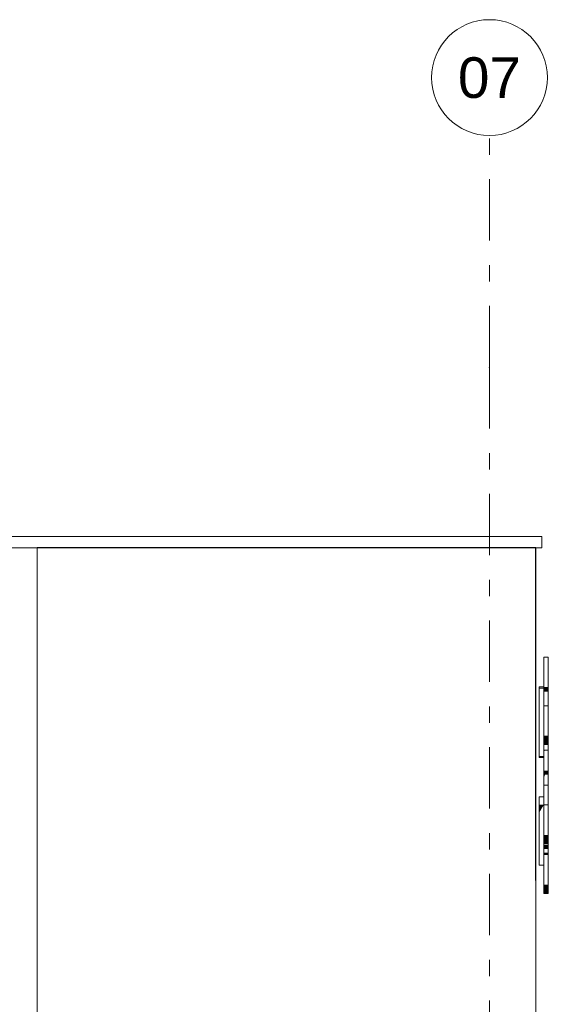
# Model space of a CAD drawing. Header units: millimetres. Extents: x 22784 to 62337, y -53000 to 10500.
# Tile 25 of 26: x 52343 to 54624, y 6250 to 10500. Entities that reach past the tile are written whole.
import ezdxf
from ezdxf.enums import TextEntityAlignment as Align

# ---------------------------------------------------------------- set-up
doc = ezdxf.new("R2010")
doc.units = ezdxf.units.MM
doc.header["$MEASUREMENT"] = 0
doc.linetypes.add('Axe', pattern=[546.805537, 264.583325, -105.833328, 70.555556, -105.833328])
for name, color, linetype in [('Nouveau__Constr - Poutres', 7, 'Continuous'), ('Nouveau__Grille structurelle (axe_trame)', 7, 'Continuous'), ('Nouveau__Murs ext - Bardages', 7, 'Continuous'), ('Nouveau__Murs ext - Périphériques', 7, 'Continuous'), ('Nouveau_Exter - Equipements_Mobiliers', 7, 'Continuous')]:
    doc.layers.add(name, color=color, linetype=linetype)
doc.styles.add('STYLE_GENERE_1', font='arial.ttf')

# ---------------------------------------------------------------- blocks, each defined once
blk = doc.blocks.new('Élément de coupe_7')
at = {"layer": 'Nouveau__Murs ext - Périphériques', "linetype": 'Continuous', "lineweight": 13}
blk.add_hatch(color=7, dxfattribs=at).paths.add_polyline_path([(54553.2, 4490.7), (54570, 4490.7), (54570, 4570), (54553.2, 4540.7)])
at = {"layer": 'Nouveau__Murs ext - Périphériques', "color": 7, "linetype": 'Continuous', "lineweight": 5}
blk.add_line((54570, 6785.2), (54570, 4570), dxfattribs=at)
blk = doc.blocks.new('Élément de coupe_12')
at = {"layer": 'Nouveau__Murs ext - Périphériques', "color": 7, "linetype": 'Continuous', "lineweight": 30}
for p, q in [((54570, 8220), (52418, 8220)), ((54570, 6785.2), (54570, 8220))]:
    blk.add_line(p, q, dxfattribs=at)
blk = doc.blocks.new('Élément de coupe_15')
at = {"layer": 'Nouveau__Murs ext - Bardages', "color": 7, "linetype": 'Continuous', "lineweight": 13}
for p, q in [((54596, 8270), (24598, 8270)), ((54596, 8220), (54596, 8270)), ((54596, 8220), (54570, 8220))]:
    blk.add_line(p, q, dxfattribs=at)
blk = doc.blocks.new('Élément de coupe_71')
at = {"layer": 'Nouveau__Constr - Poutres', "linetype": 'Continuous', "lineweight": 13}
for points in [[(54624, 7619.1), (54604, 7619.1), (54604, 7602.3), (54624, 7602.3)], [(54624, 7409.2), (54604, 7409.2), (54604, 7390.9), (54624, 7390.9)], [(54624, 7390.9), (54604, 7390.9), (54604, 7377.9), (54624, 7377.9)], [(54624, 7377.9), (54604, 7377.9), (54604, 7371.1), (54624, 7371.1)], [(54604, 7347.4), (54604, 7343.4), (54607.5, 7343.4), (54608.4, 7343.9), (54610.4, 7347.4)], [(54604, 7343.4), (54604, 7340.2), (54607.5, 7343.4)], [(54624, 7258.9), (54604, 7258.9), (54604, 7247.7), (54624, 7247.7)], [(54624, 7247.7), (54604, 7247.7), (54604, 7243.8), (54624, 7243.8)], [(54611.7, 7243.8), (54604, 7243.8), (54604, 7227.9), (54606, 7231.5)], [(54624, 6980.8), (54604, 6980.8), (54604, 6962.6), (54624, 6962.6)], [(54624, 6962.6), (54604, 6962.6), (54604, 6949.6), (54624, 6949.6)], [(54624, 6949.6), (54604, 6949.6), (54604, 6942.8), (54624, 6942.8)], [(54624, 6938.1), (54604, 6938.1), (54604, 6926.9), (54624, 6926.9)], [(54624, 6926.9), (54604, 6926.9), (54604, 6922.9), (54624, 6922.9)], [(54604, 6922.9), (54604, 6922.5), (54604.2, 6922.9)], [(54624, 6904.6), (54604, 6904.6), (54604, 6896.3), (54624, 6896.3)], [(54624, 6766.5), (54604, 6766.5), (54604, 6748.3), (54624, 6748.3)], [(54624, 6748.3), (54604, 6748.3), (54604, 6735.2), (54624, 6735.2)], [(54624, 6735.2), (54604, 6735.2), (54604, 6728.4), (54624, 6728.4)]]:
    blk.add_hatch(color=7, dxfattribs=at).paths.add_polyline_path(points)
at = {"layer": 'Nouveau__Constr - Poutres', "color": 7, "linetype": 'Continuous', "lineweight": 13}
for p, q in [((54604, 7748.8), (54604, 7742)), ((54604, 7748.8), (54624, 7748.8)), ((54604, 7742), (54604, 7729)), ((54624, 7748.8), (54624, 7742)), ((54624, 7742), (54624, 7729)), ((54604, 7729), (54604, 7710.7)), ((54604, 7710.7), (54604, 7688.8)), ((54624, 7729), (54624, 7710.7)), ((54624, 7710.7), (54624, 7688.8)), ((54604, 7688.8), (54604, 7664.9)), ((54604, 7664.9), (54604, 7641)), ((54624, 7688.8), (54624, 7664.9)), ((54624, 7664.9), (54624, 7641)), ((54604, 7641), (54604, 7619.1)), ((54604, 7619.1), (54604, 7602.3)), ((54624, 7641), (54624, 7619.1)), ((54624, 7619.1), (54624, 7602.3)), ((54604, 7602.3), (54604, 7598.4)), ((54604, 7602.3), (54624, 7602.3)), ((54604, 7598.4), (54604, 7587.1)), ((54604, 7587.1), (54604, 7570.3)), ((54604, 7570.3), (54604, 7550.5)), ((54624, 7602.3), (54624, 7598.4)), ((54624, 7598.4), (54624, 7587.1)), ((54624, 7587.1), (54624, 7570.3)), ((54624, 7570.3), (54624, 7550.5)), ((54604, 7550.5), (54604, 7538.9)), ((54604, 7538.9), (54604, 7532.1)), ((54604, 7538.9), (54624, 7538.9)), ((54604, 7532.1), (54604, 7519.1)), ((54624, 7550.5), (54624, 7538.9)), ((54624, 7538.9), (54624, 7532.1)), ((54624, 7532.1), (54624, 7519.1)), ((54604, 7519.1), (54604, 7500.9)), ((54604, 7500.9), (54604, 7478.9)), ((54624, 7519.1), (54624, 7500.9)), ((54624, 7500.9), (54624, 7478.9)), ((54604, 7478.9), (54604, 7455)), ((54604, 7455), (54604, 7431.1)), ((54624, 7478.9), (54624, 7455)), ((54624, 7455), (54624, 7431.1)), ((54604, 7431.1), (54604, 7409.2)), ((54604, 7409.2), (54604, 7390.9)), ((54624, 7431.1), (54624, 7409.2)), ((54624, 7409.2), (54624, 7390.9)), ((54604, 7390.9), (54604, 7377.9)), ((54604, 7377.9), (54604, 7371.1)), ((54604, 7371.1), (54624, 7371.1)), ((54604, 7371.1), (54604, 7370.8)), ((54604, 7370.8), (54604, 7347.4)), ((54624, 7390.9), (54624, 7377.9)), ((54624, 7377.9), (54624, 7371.1)), ((54624, 7371.1), (54624, 7370.8)), ((54624, 7370.8), (54624, 7347.4)), ((54604, 7347.4), (54604, 7343.4)), ((54604, 7347.4), (54624, 7347.4)), ((54604, 7343.4), (54604, 7332.2)), ((54604, 7332.2), (54604, 7315.4)), ((54604, 7315.4), (54604, 7295.6)), ((54624, 7347.4), (54624, 7343.4)), ((54624, 7343.4), (54624, 7332.2)), ((54624, 7332.2), (54624, 7315.4)), ((54624, 7315.4), (54624, 7295.6)), ((54604, 7295.6), (54604, 7275.7)), ((54604, 7275.7), (54604, 7258.9)), ((54624, 7295.6), (54624, 7275.7)), ((54624, 7275.7), (54624, 7258.9)), ((54604, 7258.9), (54604, 7247.7)), ((54604, 7247.7), (54604, 7243.8)), ((54604, 7243.8), (54604, 7224.9)), ((54604, 7243.8), (54624, 7243.8)), ((54604, 7224.9), (54604, 7195.5)), ((54624, 7258.9), (54624, 7247.7)), ((54624, 7247.7), (54624, 7243.8)), ((54624, 7243.8), (54624, 7224.9)), ((54624, 7224.9), (54624, 7195.5)), ((54604, 7195.5), (54604, 7188.7)), ((54604, 7195.5), (54624, 7195.5)), ((54604, 7188.7), (54604, 7175.6)), ((54624, 7195.5), (54624, 7188.7)), ((54624, 7188.7), (54624, 7175.6)), ((54604, 7175.6), (54604, 7157.4)), ((54604, 7157.4), (54604, 7135.4)), ((54624, 7175.6), (54624, 7157.4)), ((54624, 7157.4), (54624, 7135.4)), ((54604, 7135.4), (54604, 7111.6)), ((54604, 7111.6), (54604, 7110.6)), ((54604, 7110.6), (54604, 7103.8)), ((54604, 7110.6), (54624, 7110.6)), ((54604, 7103.8), (54604, 7090.8)), ((54624, 7135.4), (54624, 7111.6)), ((54624, 7111.6), (54624, 7110.6)), ((54624, 7110.6), (54624, 7103.8)), ((54624, 7103.8), (54624, 7090.8)), ((54604, 7090.8), (54604, 7072.5)), ((54604, 7072.5), (54604, 7050.6)), ((54624, 7090.8), (54624, 7072.5)), ((54624, 7072.5), (54624, 7050.6)), ((54604, 7050.6), (54604, 7026.7)), ((54604, 7026.7), (54604, 7002.8)), ((54624, 7050.6), (54624, 7026.7)), ((54624, 7026.7), (54624, 7002.8)), ((54604, 7002.8), (54604, 6980.8)), ((54604, 6980.8), (54604, 6962.6)), ((54624, 7002.8), (54624, 6980.8)), ((54624, 6980.8), (54624, 6962.6)), ((54604, 6962.6), (54604, 6949.6)), ((54604, 6949.6), (54604, 6942.8)), ((54604, 6942.8), (54604, 6938.1)), ((54604, 6942.8), (54624, 6942.8)), ((54604, 6938.1), (54604, 6926.9)), ((54624, 6962.6), (54624, 6949.6)), ((54624, 6949.6), (54624, 6942.8)), ((54624, 6942.8), (54624, 6938.1)), ((54624, 6938.1), (54624, 6926.9)), ((54604, 6926.9), (54604, 6922.9)), ((54604, 6922.9), (54624, 6922.9)), ((54604, 6922.9), (54604, 6921.2)), ((54604, 6921.2), (54604, 6904.6)), ((54604, 6904.6), (54604, 6896.3)), ((54604, 6896.3), (54604, 6889.5)), ((54604, 6896.3), (54624, 6896.3)), ((54604, 6889.5), (54604, 6876.4)), ((54624, 6926.9), (54624, 6922.9)), ((54624, 6922.9), (54624, 6921.2)), ((54624, 6921.2), (54624, 6904.6)), ((54624, 6904.6), (54624, 6896.3)), ((54624, 6896.3), (54624, 6889.5)), ((54624, 6889.5), (54624, 6876.4)), ((54604, 6876.4), (54604, 6858.2)), ((54604, 6858.2), (54604, 6836.3)), ((54624, 6876.4), (54624, 6858.2)), ((54624, 6858.2), (54624, 6836.3)), ((54604, 6836.3), (54604, 6812.4)), ((54604, 6812.4), (54604, 6788.5)), ((54624, 6836.3), (54624, 6812.4)), ((54624, 6812.4), (54624, 6788.5)), ((54604, 6788.5), (54604, 6766.5)), ((54604, 6766.5), (54604, 6748.3)), ((54624, 6788.5), (54624, 6766.5)), ((54624, 6766.5), (54624, 6748.3)), ((54604, 6748.3), (54604, 6735.2)), ((54604, 6735.2), (54604, 6728.4)), ((54604, 6728.4), (54624, 6728.4)), ((54624, 6748.3), (54624, 6735.2)), ((54624, 6735.2), (54624, 6728.4))]:
    blk.add_line(p, q, dxfattribs=at)
blk = doc.blocks.new('Élément de coupe_84')
at = {"layer": 'Nouveau__Murs ext - Bardages', "linetype": 'Continuous', "lineweight": 13}
for points in [[(54584, 7320.3), (54604, 7320.3), (54604, 7320.4), (54584, 7320.4)], [(54604, 7320.3), (54584, 7320.3), (54584, 7316.6), (54604, 7316.6)], [(54604, 7316.6), (54584, 7316.6), (54584, 7315.4), (54604, 7315.4)]]:
    blk.add_hatch(color=7, dxfattribs=at).paths.add_polyline_path(points)
at = {"layer": 'Nouveau__Murs ext - Bardages', "color": 7, "linetype": 'Continuous', "lineweight": 13}
for p, q in [((54584, 7620), (54584, 7618)), ((54604, 7620), (54584, 7620)), ((54584, 7618), (54584, 7614.9)), ((54584, 7614.9), (54584, 7320.4)), ((54604, 7614.9), (54584, 7614.9)), ((54584, 7320.4), (54584, 7320.3)), ((54604, 7320.4), (54584, 7320.4)), ((54584, 7320.3), (54584, 7316.6)), ((54584, 7316.6), (54584, 7315.4)), ((54604, 7315.4), (54584, 7315.4))]:
    blk.add_line(p, q, dxfattribs=at)
blk = doc.blocks.new('Élément de coupe_85')
at = {"layer": 'Nouveau__Murs ext - Bardages', "linetype": 'Continuous', "lineweight": 13}
blk.add_hatch(color=7, dxfattribs=at).paths.add_polyline_path([(54604, 7110.3), (54584, 7110.3), (54584, 7075.4)])
at = {"layer": 'Nouveau__Murs ext - Bardages', "color": 7, "linetype": 'Continuous', "lineweight": 13}
for p, q in [((54584, 7145.1), (54584, 7110.3)), ((54604, 7145.1), (54584, 7145.1)), ((54584, 7110.3), (54584, 6850.6)), ((54604, 7110.3), (54584, 7110.3)), ((54604, 6850.6), (54584, 6850.6))]:
    blk.add_line(p, q, dxfattribs=at)
blk = doc.blocks.new('Élément de coupe_219')
at = {"layer": 'Nouveau_Exter - Equipements_Mobiliers', "color": 7, "linetype": 'Continuous', "lineweight": 13}
for p, q in [((52418, 8220), (52268, 8220)), ((52268, 8220), (52268, 0)), ((52418, 8220), (52418, 0)), ((52418, 0), (52268, 0))]:
    blk.add_line(p, q, dxfattribs=at)
blk = doc.blocks.new('Marque grille standard[7]', base_point=(54370, 10000))
at = {"layer": 'Nouveau__Grille structurelle (axe_trame)', "color": 1, "linetype": 'Axe', "lineweight": 20}
for q in [(54370, 10000), (54370, -3000)]:
    blk.add_line((54370, 9000), q, dxfattribs=at)
at = {"layer": 'Nouveau__Grille structurelle (axe_trame)', "color": 7, "linetype": 'Continuous', "lineweight": 13}
blk.add_circle((54370, 10250), 250, dxfattribs=at)
at = {"layer": 'Nouveau__Grille structurelle (axe_trame)', "color": 1, "linetype": 'Axe', "lineweight": 20}
blk.add_point((54370, 9000), dxfattribs=at)
blk.add_point((54370, 9000), dxfattribs=at)
at = {"layer": 'Nouveau__Grille structurelle (axe_trame)', "color": 7, "lineweight": 13, "style": 'STYLE_GENERE_1'}
for tag, p in [('AC_MarkerText_1_0', (54370, 10337.5)), ('AC_MarkerText_1_1', (54370, -4162.5))]:
    blk.add_attdef(tag, text='', height=175, rotation=360, dxfattribs=at).set_placement(p, align=Align.TOP_CENTER)

msp = doc.modelspace()

# ---------------------------------------------------------------- block references
at = {"layer": 'Nouveau__Constr - Poutres', "lineweight": 0}
msp.add_blockref('Élément de coupe_71', (0, 0), dxfattribs=at)
at = {"layer": 'Nouveau__Grille structurelle (axe_trame)', "color": 7, "linetype": 'Continuous', "lineweight": 13}
ref = msp.add_blockref('Marque grille standard[7]', (54370, 10000), dxfattribs=at)
ref.add_attrib('AC_MarkerText_1', '07', dxfattribs={"color": 7, "lineweight": 13, "height": 175, "rotation": 360, "style": 'STYLE_GENERE_1'}).set_placement((54370, 10337.5), align=Align.TOP_CENTER)
at = {"layer": 'Nouveau__Murs ext - Bardages', "lineweight": 0}
for name in ['Élément de coupe_15', 'Élément de coupe_84', 'Élément de coupe_85']:
    msp.add_blockref(name, (0, 0), dxfattribs=at)
at = {"layer": 'Nouveau__Murs ext - Périphériques', "lineweight": 0}
for name in ['Élément de coupe_12', 'Élément de coupe_7']:
    msp.add_blockref(name, (0, 0), dxfattribs=at)
at = {"layer": 'Nouveau_Exter - Equipements_Mobiliers', "lineweight": 0}
msp.add_blockref('Élément de coupe_219', (0, 0), dxfattribs=at)

doc.saveas('drawing.dxf')
